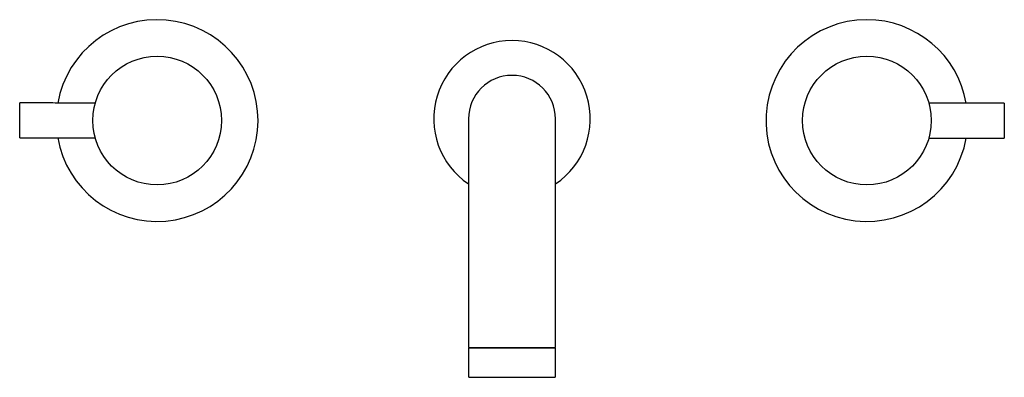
# Model space of a CAD drawing. Header units: millimetres. Extents: x 4289.601 to 4289.884, y 1740.021 to 1740.124.
import ezdxf

# ---------------------------------------------------------------- set-up
doc = ezdxf.new("R2010")
doc.units = ezdxf.units.MM
doc.layers.add('SANINDUSA', color=3, linetype='Continuous')

msp = doc.modelspace()

# ---------------------------------------------------------------- linework, layer by layer
at = {"layer": 'SANINDUSA'}
for p, q in [((4289.730200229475, 1740.095649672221), (4289.730200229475, 1740.038149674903)), ((4289.755200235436, 1740.038149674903), (4289.755200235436, 1740.095649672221)), ((4289.742700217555, 1740.02983550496), (4289.730200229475, 1740.02983550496)), ((4289.755200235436, 1740.02983550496), (4289.742700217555, 1740.02983550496))]:
    msp.add_line(p, q, dxfattribs=at)
at = {"layer": 'SANINDUSA', "flags": 128}
for points in [[(4289.601192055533, 1740.090214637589), (4289.601192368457, 1740.090400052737), (4289.601193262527, 1740.090942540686), (4289.601194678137, 1740.091801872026), (4289.601196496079, 1740.092914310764), (4289.601198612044, 1740.094197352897), (4289.601200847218, 1740.095555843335), (4289.601203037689, 1740.096889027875), (4289.601205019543, 1740.098098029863), (4289.601206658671, 1740.099093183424), (4289.601207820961, 1740.099800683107), (4289.601208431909, 1740.100168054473), (4289.601208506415, 1740.100214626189)], [(4289.884206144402, 1740.100102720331), (4289.884205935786, 1740.099917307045), (4289.884205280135, 1740.099374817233), (4289.884204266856, 1740.098515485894), (4289.884202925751, 1740.097403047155), (4289.884201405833, 1740.096120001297), (4289.884199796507, 1740.09476151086), (4289.884198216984, 1740.09342832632), (4289.884196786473, 1740.092219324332), (4289.88419559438, 1740.091224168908), (4289.884194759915, 1740.090516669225), (4289.88419431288, 1740.090149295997), (4289.884194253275, 1740.090102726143)]]:
    msp.add_lwpolyline(points, dxfattribs=at)
at = {"layer": 'SANINDUSA'}
for centre, radius in [((4289.64070023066, 1740.095149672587), 0.01849999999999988), ((4289.844700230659, 1740.095149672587), 0.01850000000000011)]:
    msp.add_circle(centre, radius, dxfattribs=at)
for centre, radius, start, end in [((4289.64070023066, 1740.095149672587), 0.02899999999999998, 189.8339660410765, 169.9775823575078), ((4289.844700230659, 1740.095149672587), 0.02899999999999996, 90, 350.0037071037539), ((4289.844700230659, 1740.095149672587), 0.02900000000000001, 9.860090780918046, 90), ((4289.742700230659, 1740.095649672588), 0.02249999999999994, 303.7489885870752, 236.2510114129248), ((4289.742700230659, 1740.095649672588), 0.01250000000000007, 0, 180), ((4289.73045023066, 1740.030085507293), 0.0002500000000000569, 180, 270), ((4289.754950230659, 1740.030085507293), 0.0002500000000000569, 270, 0), ((4289.73045023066, 1740.021585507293), 0.0002499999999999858, 180, 270), ((4289.754950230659, 1740.021585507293), 0.0002499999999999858, 270, 0)]:
    msp.add_arc(centre, radius, start, end, dxfattribs=at)
for points in [[(4289.622896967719, 1740.100178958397), (4289.601208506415, 1740.100214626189)], [(4289.884206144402, 1740.100102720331), (4289.862517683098, 1740.10012849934)], [(4289.601192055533, 1740.090214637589), (4289.622880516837, 1740.090178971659)], [(4289.862505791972, 1740.090128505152), (4289.884194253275, 1740.090102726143)], [(4289.730200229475, 1740.038149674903), (4289.730200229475, 1740.030085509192)], [(4289.755200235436, 1740.030085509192), (4289.755200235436, 1740.038149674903)], [(4289.730200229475, 1740.02983550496), (4289.730200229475, 1740.021585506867)], [(4289.755200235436, 1740.021585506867), (4289.755200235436, 1740.02983550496)]]:
    msp.add_open_spline(points, degree=1, dxfattribs=at)
for points, knots in [([(4289.730450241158, 1740.02983550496), (4289.730489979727, 1740.02983550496), (4289.73057183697, 1740.02983550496), (4289.731253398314, 1740.02983550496), (4289.732383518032, 1740.02983550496), (4289.733976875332, 1740.02983550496), (4289.735935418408, 1740.02983550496), (4289.73813096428, 1740.02983550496), (4289.740414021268, 1740.02983550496), (4289.742700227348, 1740.02983550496), (4289.744986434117, 1740.02983550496), (4289.74726950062, 1740.02983550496), (4289.749465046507, 1740.02983550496), (4289.751423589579, 1740.02983550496), (4289.753016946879, 1740.02983550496), (4289.754147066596, 1740.02983550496), (4289.754828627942, 1740.02983550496), (4289.754910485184, 1740.02983550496), (4289.754950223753, 1740.02983550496)], [0, 0, 0, 0, 0.05825842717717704, 0.1200061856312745, 0.184320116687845, 0.2500002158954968, 0.3156792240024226, 0.3799942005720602, 0.4417419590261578, 0.4999996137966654, 0.5582580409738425, 0.6200057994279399, 0.6843207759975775, 0.7499997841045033, 0.815679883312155, 0.8799938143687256, 0.941741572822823, 1, 1, 1, 1]), ([(4289.730450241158, 1740.021335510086), (4289.730489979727, 1740.021335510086), (4289.73057183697, 1740.021335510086), (4289.731253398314, 1740.021335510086), (4289.732383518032, 1740.021335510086), (4289.733976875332, 1740.021335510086), (4289.735935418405, 1740.021335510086), (4289.738130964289, 1740.021335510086), (4289.740414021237, 1740.021335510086), (4289.741953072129, 1740.021335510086), (4289.742700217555, 1740.021335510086)], [0, 0, 0, 0, 0.116516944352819, 0.2400125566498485, 0.3686405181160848, 0.5000008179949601, 0.6313589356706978, 0.7599889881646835, 0.8834846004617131, 1, 1, 1, 1]), ([(4289.742700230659, 1740.021335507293), (4289.745949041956, 1740.021335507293), (4289.749065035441, 1740.021335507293), (4289.753659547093, 1740.021335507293), (4289.754950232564, 1740.021335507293), (4289.754950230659, 1740.021335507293)], [0, 0, 0, 0, 0.5, 0.5, 1, 1, 1, 1])]:
    msp.add_open_spline(points, degree=3, knots=knots, dxfattribs=at)

doc.saveas('drawing.dxf')
